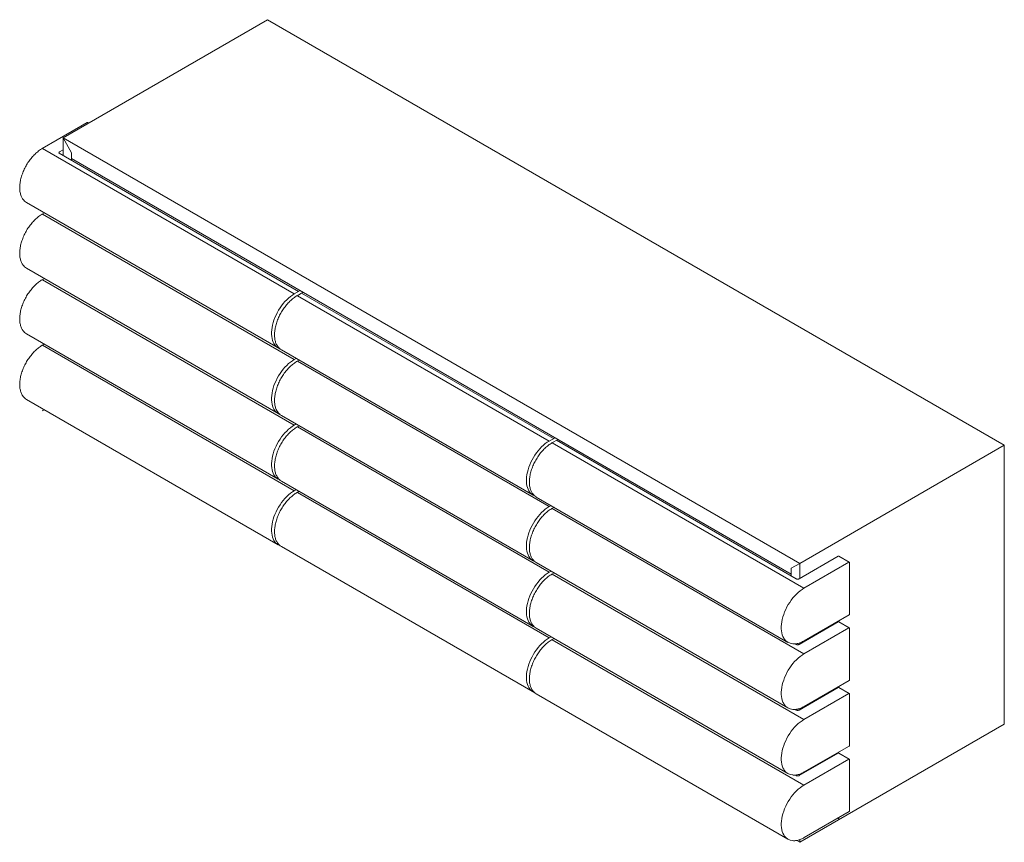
# Model space of a CAD drawing. Header units: millimetres. Extents: x 212 to 781, y 139 to 1127.
# Tile 2 of 8: x 580 to 734, y 221 to 349. Entities that reach past the tile are written whole.
import ezdxf

# ---------------------------------------------------------------- set-up
doc = ezdxf.new("R2010")
doc.units = ezdxf.units.MM

msp = doc.modelspace()

# ---------------------------------------------------------------- linework, layer by layer
at = {"color": 7, "linetype": 'Continuous', "lineweight": 9}
for p, q in [((587.24, 330.85), (619.06, 349.22)), ((733.75, 283.01), (619.06, 349.22)), ((591.01, 333.22), (584.01, 329.18)), ((591.23, 333.15), (591.11, 333.22)), ((588.58, 328.52), (587.24, 330.85)), ((587.24, 330.85), (587.24, 328.11)), ((587.24, 330.85), (701.93, 264.64)), ((623.23, 306.56), (584.06, 329.18)), ((623.9, 306.95), (586.65, 328.45)), ((587.24, 328.97), (586.67, 328.65)), ((588.58, 328.52), (588.58, 327.33)), ((588.58, 328.52), (588.58, 327.62)), ((588.58, 327.62), (700.58, 262.97)), ((581.56, 320.76), (620.73, 298.15)), ((584.33, 319.16), (584.01, 318.97)), ((623.23, 296.35), (584.06, 318.97)), ((581.56, 310.56), (620.73, 287.94)), ((584.33, 308.95), (584.01, 308.77)), ((623.23, 286.15), (584.06, 308.76)), ((623.23, 306.56), (624.15, 307.09)), ((624.61, 306.82), (623.67, 306.28)), ((663.56, 284.05), (624.36, 306.68)), ((662.9, 283.66), (623.72, 306.28)), ((581.56, 300.35), (620.73, 277.74)), ((584.33, 298.75), (584.01, 298.56)), ((623.23, 275.94), (584.06, 298.56)), ((621.22, 297.86), (660.4, 275.25)), ((623.23, 296.35), (623.53, 296.53)), ((624, 296.26), (623.67, 296.07)), ((662.9, 273.46), (623.72, 296.07)), ((581.56, 290.14), (620.73, 267.53)), ((581.56, 290.14), (620.73, 267.53)), ((584.33, 288.54), (584.01, 288.35)), ((621.22, 287.66), (660.4, 265.04)), ((623.23, 286.15), (623.53, 286.32)), ((624, 286.06), (623.67, 285.87)), ((662.9, 263.25), (623.72, 285.86)), ((662.9, 283.66), (663.82, 284.19)), ((664.28, 283.92), (663.34, 283.38)), ((701.34, 262.24), (664.03, 283.78)), ((702.56, 260.76), (663.39, 283.38)), ((733.75, 283.01), (701.93, 264.64)), ((733.75, 283.01), (733.75, 239.61)), ((621.22, 277.45), (660.4, 254.84)), ((623.23, 275.94), (623.53, 276.12)), ((624, 275.85), (623.67, 275.66)), ((662.9, 253.04), (623.72, 275.66)), ((660.89, 274.96), (700.06, 252.35)), ((662.9, 273.46), (663.2, 273.63)), ((663.67, 273.36), (663.34, 273.18)), ((702.56, 250.56), (663.39, 273.17)), ((621.22, 267.24), (660.4, 244.63)), ((621.22, 267.24), (660.4, 244.63)), ((707.89, 265.75), (701.81, 262.24)), ((709.62, 264.81), (707.99, 265.75)), ((660.89, 264.76), (700.06, 242.14)), ((701.93, 264.64), (700.58, 263.87)), ((700.58, 262.67), (700.58, 263.87)), ((700.58, 263.87), (700.58, 262.97)), ((701.93, 262.31), (701.93, 264.64)), ((702.56, 260.76), (709.57, 264.8)), ((709.67, 256.72), (709.67, 264.72)), ((663.22, 263.44), (662.9, 263.25)), ((663.67, 263.16), (663.34, 262.97)), ((702.56, 240.35), (663.39, 262.96)), ((702.61, 252.59), (709.62, 256.63)), ((660.89, 254.55), (700.06, 231.94)), ((707.89, 255.54), (701.81, 252.03)), ((702.56, 250.56), (709.57, 254.6)), ((709.62, 254.6), (707.99, 255.54)), ((709.67, 246.51), (709.67, 254.52)), ((662.9, 253.04), (663.2, 253.22)), ((663.67, 252.95), (663.34, 252.76)), ((702.56, 230.14), (663.39, 252.76)), ((701.34, 252.03), (701.19, 252.12)), ((701.93, 252.1), (701.93, 252.28)), ((707.89, 245.33), (701.81, 241.82)), ((702.61, 242.39), (709.62, 246.43)), ((709.62, 244.4), (707.99, 245.33)), ((660.89, 244.34), (700.06, 221.73)), ((660.89, 244.34), (700.06, 221.73)), ((702.56, 240.35), (709.57, 244.39)), ((709.67, 236.31), (709.67, 244.31)), ((701.34, 241.82), (701.19, 241.91)), ((701.93, 241.89), (701.93, 242.07)), ((733.75, 239.61), (701.93, 221.24)), ((702.61, 232.18), (709.62, 236.22)), ((707.89, 235.13), (701.81, 231.62)), ((709.62, 234.19), (707.99, 235.13)), ((702.56, 230.14), (709.57, 234.18)), ((709.67, 226.1), (709.67, 234.1)), ((701.34, 231.62), (701.19, 231.7)), ((701.93, 231.69), (701.93, 231.86)), ((702.61, 221.97), (709.62, 226.01)), ((701.43, 221.53), (701.93, 221.24)), ((701.93, 221.48), (701.93, 221.66)), ((701.93, 221.24), (701.93, 221.66))]:
    msp.add_line(p, q, dxfattribs=at)
at = {"lineweight": 9}
msp.add_line((700.58, 262.67), (701.34, 262.24), dxfattribs=at)
at = {"color": 7, "linetype": 'Continuous', "lineweight": 9, "flags": 128}
for points in [[(620.16, 298.68), (620.07, 298.82), (619.95, 299.06), (619.85, 299.33), (619.77, 299.62), (619.72, 299.94), (619.7, 300.27), (619.7, 300.61), (619.72, 300.97), (619.77, 301.34), (619.85, 301.72), (619.95, 302.11), (620.07, 302.49), (620.22, 302.88), (620.39, 303.27), (620.58, 303.64), (620.78, 304.01), (621.01, 304.37), (621.25, 304.72), (621.51, 305.05), (621.77, 305.36), (622.05, 305.65), (622.34, 305.92), (622.63, 306.16), (622.93, 306.37), (623.23, 306.56)], [(620.16, 288.47), (620.07, 288.61), (619.95, 288.86), (619.85, 289.12), (619.77, 289.42), (619.72, 289.73), (619.7, 290.06), (619.7, 290.41), (619.72, 290.77), (619.77, 291.14), (619.85, 291.52), (619.95, 291.9), (620.07, 292.29), (620.22, 292.67), (620.39, 293.06), (620.58, 293.44), (620.78, 293.81), (621.01, 294.17), (621.25, 294.51), (621.51, 294.84), (621.77, 295.15), (622.05, 295.44), (622.34, 295.71), (622.63, 295.95), (622.93, 296.17), (623.23, 296.35)], [(620.16, 278.27), (620.07, 278.4), (619.95, 278.65), (619.85, 278.92), (619.77, 279.21), (619.72, 279.52), (619.7, 279.85), (619.7, 280.2), (619.72, 280.56), (619.77, 280.93), (619.85, 281.31), (619.95, 281.69), (620.07, 282.08), (620.22, 282.47), (620.39, 282.85), (620.58, 283.23), (620.78, 283.6), (621.01, 283.96), (621.25, 284.3), (621.51, 284.63), (621.77, 284.94), (622.05, 285.23), (622.34, 285.5), (622.63, 285.74), (622.93, 285.96), (623.23, 286.15)], [(659.83, 275.78), (659.74, 275.92), (659.62, 276.16), (659.52, 276.43), (659.44, 276.72), (659.39, 277.04), (659.37, 277.37), (659.37, 277.71), (659.39, 278.07), (659.44, 278.44), (659.52, 278.82), (659.62, 279.21), (659.74, 279.6), (659.89, 279.98), (660.06, 280.37), (660.24, 280.74), (660.45, 281.11), (660.68, 281.47), (660.92, 281.82), (661.17, 282.15), (661.44, 282.46), (661.72, 282.75), (662.01, 283.02), (662.3, 283.26), (662.6, 283.47), (662.9, 283.66)], [(620.16, 268.06), (620.07, 268.2), (619.95, 268.44), (619.85, 268.71), (619.77, 269), (619.72, 269.32), (619.7, 269.65), (619.7, 269.99), (619.72, 270.35), (619.77, 270.72), (619.85, 271.1), (619.95, 271.49), (620.07, 271.87), (620.22, 272.26), (620.39, 272.65), (620.58, 273.02), (620.78, 273.39), (621.01, 273.75), (621.25, 274.1), (621.51, 274.43), (621.77, 274.74), (622.05, 275.03), (622.34, 275.3), (622.63, 275.54), (622.93, 275.75), (623.23, 275.94)], [(659.83, 265.58), (659.74, 265.71), (659.62, 265.96), (659.52, 266.23), (659.44, 266.52), (659.39, 266.83), (659.37, 267.16), (659.37, 267.51), (659.39, 267.87), (659.44, 268.24), (659.52, 268.62), (659.62, 269), (659.74, 269.39), (659.89, 269.78), (660.06, 270.16), (660.24, 270.54), (660.45, 270.91), (660.68, 271.27), (660.92, 271.61), (661.17, 271.94), (661.44, 272.25), (661.72, 272.54), (662.01, 272.81), (662.3, 273.05), (662.6, 273.27), (662.9, 273.46)], [(659.83, 255.37), (659.74, 255.51), (659.62, 255.75), (659.52, 256.02), (659.44, 256.31), (659.39, 256.62), (659.37, 256.95), (659.37, 257.3), (659.39, 257.66), (659.44, 258.03), (659.52, 258.41), (659.62, 258.79), (659.74, 259.18), (659.89, 259.57), (660.06, 259.95), (660.24, 260.33), (660.45, 260.7), (660.68, 261.06), (660.92, 261.41), (661.17, 261.73), (661.44, 262.05), (661.72, 262.34), (662.01, 262.6), (662.3, 262.84), (662.6, 263.06), (662.9, 263.25)], [(699.49, 252.88), (699.41, 253.02), (699.28, 253.26), (699.18, 253.53), (699.11, 253.82), (699.06, 254.14), (699.03, 254.47), (699.03, 254.81), (699.06, 255.17), (699.11, 255.55), (699.18, 255.92), (699.28, 256.31), (699.41, 256.7), (699.55, 257.08), (699.72, 257.47), (699.91, 257.85), (700.12, 258.22), (700.34, 258.57), (700.58, 258.92), (700.84, 259.25), (701.11, 259.56), (701.39, 259.85), (701.67, 260.12), (701.97, 260.36), (702.26, 260.58), (702.56, 260.76)], [(659.83, 245.16), (659.74, 245.3), (659.62, 245.54), (659.52, 245.81), (659.44, 246.1), (659.39, 246.42), (659.37, 246.75), (659.37, 247.09), (659.39, 247.45), (659.44, 247.82), (659.52, 248.2), (659.62, 248.59), (659.74, 248.97), (659.89, 249.36), (660.06, 249.75), (660.24, 250.12), (660.45, 250.49), (660.68, 250.85), (660.92, 251.2), (661.17, 251.53), (661.44, 251.84), (661.72, 252.13), (662.01, 252.4), (662.3, 252.64), (662.6, 252.85), (662.9, 253.04)], [(699.49, 242.68), (699.41, 242.81), (699.28, 243.06), (699.18, 243.33), (699.11, 243.62), (699.06, 243.93), (699.03, 244.26), (699.03, 244.61), (699.06, 244.97), (699.11, 245.34), (699.18, 245.72), (699.28, 246.1), (699.41, 246.49), (699.55, 246.88), (699.72, 247.26), (699.91, 247.64), (700.12, 248.01), (700.34, 248.37), (700.58, 248.71), (700.84, 249.04), (701.11, 249.35), (701.39, 249.64), (701.67, 249.91), (701.97, 250.15), (702.26, 250.37), (702.56, 250.56)], [(699.49, 232.47), (699.41, 232.61), (699.28, 232.85), (699.18, 233.12), (699.11, 233.41), (699.06, 233.72), (699.03, 234.05), (699.03, 234.4), (699.06, 234.76), (699.11, 235.13), (699.18, 235.51), (699.28, 235.9), (699.41, 236.28), (699.55, 236.67), (699.72, 237.05), (699.91, 237.43), (700.12, 237.8), (700.34, 238.16), (700.58, 238.51), (700.84, 238.84), (701.11, 239.15), (701.39, 239.44), (701.67, 239.7), (701.97, 239.95), (702.26, 240.16), (702.56, 240.35)], [(699.49, 222.26), (699.41, 222.4), (699.28, 222.64), (699.18, 222.91), (699.11, 223.2), (699.06, 223.52), (699.03, 223.85), (699.03, 224.19), (699.06, 224.55), (699.11, 224.92), (699.18, 225.3), (699.28, 225.69), (699.41, 226.08), (699.55, 226.46), (699.72, 226.85), (699.91, 227.23), (700.12, 227.6), (700.34, 227.95), (700.58, 228.3), (700.84, 228.63), (701.11, 228.94), (701.39, 229.23), (701.67, 229.5), (701.97, 229.74), (702.26, 229.95), (702.56, 230.14)]]:
    msp.add_lwpolyline(points, dxfattribs=at)
at = {"color": 7, "linetype": 'Continuous', "lineweight": 9}
for centre, radius, start, end in [((591.06, 333.14), 0.1, 60.0027, 119.9973), ((586.74, 328.51), 0.151, 114.4099, 173.9033), ((582.46, 322.3), 1.78, 214.7949, 239.6095), ((582.46, 312.09), 1.78, 214.7958, 239.6089), ((582.46, 301.88), 1.78, 214.7958, 239.6089), ((621.6, 299.66), 1.74, 214.1341, 249.3659), ((622.12, 299.4), 1.78, 214.7949, 239.6095), ((582.46, 291.68), 1.78, 214.7958, 239.6088), ((621.6, 289.45), 1.74, 214.1345, 249.3656), ((622.12, 289.19), 1.78, 214.7958, 239.6089), ((621.6, 279.25), 1.74, 214.1345, 249.3656), ((622.12, 278.98), 1.78, 214.7958, 239.6089), ((661.27, 276.76), 1.74, 214.1341, 249.3659), ((661.79, 276.5), 1.78, 214.7949, 239.6095), ((621.6, 269.04), 1.74, 214.1342, 249.3658), ((622.12, 268.78), 1.78, 214.7958, 239.6088), ((661.27, 266.55), 1.74, 214.1345, 249.3656), ((661.79, 266.29), 1.78, 214.7958, 239.6089), ((707.94, 265.66), 0.1, 60.0027, 119.9973), ((709.59, 264.76), 0.0503, 65.6932, 125.6166), ((709.57, 264.72), 0.1, 0, 60.0027), ((709.57, 256.72), 0.1, 299.9973, 360), ((661.27, 256.35), 1.74, 214.1345, 249.3656), ((661.79, 256.08), 1.78, 214.7958, 239.6089), ((707.94, 255.45), 0.1, 60.0027, 119.9973), ((709.59, 254.56), 0.0503, 65.6939, 125.6159), ((709.57, 254.52), 0.1, 0, 60.0027), ((700.94, 253.86), 1.74, 214.1341, 265.8785), ((707.94, 245.25), 0.1, 60.0027, 119.9973), ((709.57, 246.51), 0.1, 299.9973, 0), ((661.27, 246.14), 1.74, 214.1342, 249.3658), ((661.79, 245.88), 1.78, 214.7958, 239.6088), ((709.59, 244.35), 0.0503, 65.6939, 125.6159), ((709.57, 244.31), 0.1, 0, 60.0027), ((700.94, 243.65), 1.74, 214.1345, 265.878), ((709.57, 236.31), 0.1, 299.9973, 0), ((707.94, 235.04), 0.1, 60.0027, 119.9973), ((709.59, 234.14), 0.0503, 65.6956, 125.6142), ((709.57, 234.1), 0.1, 0, 60.0027), ((700.94, 233.45), 1.74, 214.1345, 265.878), ((709.57, 226.1), 0.1, 299.9973, 0), ((707.94, 224.83), 0.1, 60.0027, 119.9973), ((700.94, 223.24), 1.74, 214.1342, 265.8782)]:
    msp.add_arc(centre, radius, start, end, dxfattribs=at)
for points, knots in [([(584.01, 329.18), (583.96, 329.15), (583.81, 329.07), (583.58, 328.91), (583.3, 328.69), (583.02, 328.45), (582.75, 328.2), (582.5, 327.92), (582.25, 327.62), (582.01, 327.31), (581.78, 326.99), (581.57, 326.65), (581.38, 326.31), (581.2, 325.95), (581.04, 325.59), (580.9, 325.23), (580.78, 324.87), (580.67, 324.5), (580.59, 324.15), (580.54, 323.79), (580.5, 323.45), (580.49, 323.11), (580.5, 322.79), (580.53, 322.48), (580.59, 322.19), (580.66, 321.92), (580.76, 321.66), (580.87, 321.46), (580.95, 321.35), (580.98, 321.3)], [0, 0, 0, 0, 0.0201651, 0.058422, 0.0966734, 0.1349119, 0.1731368, 0.2113487, 0.2495491, 0.2877405, 0.3259248, 0.3641052, 0.4022845, 0.4404656, 0.4786498, 0.5168403, 0.5550403, 0.5932527, 0.6314791, 0.669723, 0.7079855, 0.7462666, 0.7845641, 0.8228733, 0.8611799, 0.8994617, 0.9376909, 0.9758296, 1, 1, 1, 1]), ([(586.65, 328.45), (586.64, 328.45), (586.62, 328.47), (586.59, 328.5), (586.58, 328.51), (586.59, 328.52), (586.59, 328.52)], [0, 0, 0, 0, 0.186646, 0.541371, 0.904703, 1, 1, 1, 1]), ([(584.01, 318.97), (583.96, 318.94), (583.81, 318.86), (583.58, 318.7), (583.3, 318.48), (583.02, 318.25), (582.75, 317.99), (582.5, 317.71), (582.25, 317.42), (582.01, 317.11), (581.78, 316.78), (581.57, 316.45), (581.38, 316.1), (581.2, 315.75), (581.04, 315.39), (580.9, 315.02), (580.78, 314.66), (580.67, 314.3), (580.59, 313.94), (580.54, 313.59), (580.5, 313.24), (580.49, 312.91), (580.5, 312.58), (580.53, 312.28), (580.59, 311.98), (580.66, 311.71), (580.76, 311.46), (580.87, 311.25), (580.95, 311.14), (580.98, 311.1)], [0, 0, 0, 0, 0.020165, 0.058422, 0.096673, 0.134912, 0.173137, 0.211349, 0.249549, 0.28774, 0.325925, 0.364105, 0.402285, 0.440466, 0.47865, 0.516841, 0.555041, 0.593253, 0.63148, 0.669723, 0.707986, 0.746267, 0.784564, 0.822874, 0.86118, 0.899462, 0.937691, 0.97583, 1, 1, 1, 1]), ([(584.01, 308.77), (583.96, 308.74), (583.81, 308.65), (583.58, 308.49), (583.3, 308.28), (583.02, 308.04), (582.75, 307.78), (582.5, 307.51), (582.25, 307.21), (582.01, 306.9), (581.78, 306.58), (581.57, 306.24), (581.38, 305.89), (581.2, 305.54), (581.04, 305.18), (580.9, 304.82), (580.78, 304.45), (580.67, 304.09), (580.59, 303.73), (580.54, 303.38), (580.5, 303.03), (580.49, 302.7), (580.5, 302.38), (580.53, 302.07), (580.59, 301.78), (580.66, 301.5), (580.76, 301.25), (580.87, 301.04), (580.95, 300.93), (580.98, 300.89)], [0, 0, 0, 0, 0.020165, 0.058422, 0.096673, 0.134912, 0.173137, 0.211349, 0.249549, 0.28774, 0.325925, 0.364105, 0.402285, 0.440466, 0.47865, 0.516841, 0.555041, 0.593253, 0.63148, 0.669723, 0.707986, 0.746267, 0.784564, 0.822874, 0.86118, 0.899462, 0.937691, 0.97583, 1, 1, 1, 1]), ([(623.67, 306.28), (623.62, 306.25), (623.48, 306.17), (623.24, 306.01), (622.96, 305.79), (622.69, 305.56), (622.42, 305.3), (622.16, 305.02), (621.91, 304.73), (621.67, 304.41), (621.45, 304.09), (621.24, 303.75), (621.04, 303.41), (620.87, 303.05), (620.71, 302.69), (620.56, 302.33), (620.44, 301.97), (620.34, 301.6), (620.26, 301.25), (620.2, 300.89), (620.17, 300.55), (620.16, 300.21), (620.17, 299.89), (620.2, 299.58), (620.25, 299.29), (620.33, 299.02), (620.43, 298.76), (620.54, 298.56), (620.61, 298.45), (620.65, 298.4)], [0, 0, 0, 0, 0.0201651, 0.058422, 0.0966734, 0.1349119, 0.1731368, 0.2113487, 0.2495491, 0.2877405, 0.3259248, 0.3641052, 0.4022845, 0.4404656, 0.4786498, 0.5168403, 0.5550403, 0.5932527, 0.6314791, 0.669723, 0.7079855, 0.7462666, 0.7845641, 0.8228733, 0.8611799, 0.8994617, 0.9376909, 0.9758296, 1, 1, 1, 1]), ([(584.01, 298.56), (583.96, 298.53), (583.81, 298.45), (583.58, 298.28), (583.3, 298.07), (583.02, 297.83), (582.75, 297.58), (582.5, 297.3), (582.25, 297), (582.01, 296.69), (581.78, 296.37), (581.57, 296.03), (581.38, 295.69), (581.2, 295.33), (581.04, 294.97), (580.9, 294.61), (580.78, 294.25), (580.67, 293.88), (580.59, 293.53), (580.54, 293.17), (580.5, 292.83), (580.49, 292.49), (580.5, 292.17), (580.53, 291.86), (580.59, 291.57), (580.66, 291.3), (580.76, 291.04), (580.87, 290.84), (580.95, 290.73), (580.98, 290.68)], [0, 0, 0, 0, 0.0201651, 0.058422, 0.0966733, 0.1349119, 0.173137, 0.2113487, 0.2495491, 0.2877404, 0.3259249, 0.3641054, 0.4022847, 0.4404655, 0.4786498, 0.5168406, 0.5550405, 0.5932526, 0.6314794, 0.6697233, 0.7079856, 0.7462665, 0.7845643, 0.8228736, 0.8611799, 0.8994621, 0.9376912, 0.9758301, 1, 1, 1, 1]), ([(623.67, 296.07), (623.62, 296.05), (623.48, 295.96), (623.24, 295.8), (622.96, 295.59), (622.69, 295.35), (622.42, 295.09), (622.16, 294.81), (621.91, 294.52), (621.67, 294.21), (621.45, 293.88), (621.24, 293.55), (621.04, 293.2), (620.87, 292.85), (620.71, 292.49), (620.56, 292.12), (620.44, 291.76), (620.34, 291.4), (620.26, 291.04), (620.2, 290.69), (620.17, 290.34), (620.16, 290.01), (620.17, 289.68), (620.2, 289.38), (620.25, 289.08), (620.33, 288.81), (620.43, 288.56), (620.54, 288.35), (620.61, 288.24), (620.65, 288.2)], [0, 0, 0, 0, 0.020165, 0.058422, 0.096673, 0.134912, 0.173137, 0.211349, 0.249549, 0.28774, 0.325925, 0.364105, 0.402285, 0.440466, 0.47865, 0.516841, 0.555041, 0.593253, 0.63148, 0.669723, 0.707986, 0.746267, 0.784564, 0.822874, 0.86118, 0.899462, 0.937691, 0.97583, 1, 1, 1, 1]), ([(623.67, 285.87), (623.62, 285.84), (623.48, 285.75), (623.24, 285.59), (622.96, 285.38), (622.69, 285.14), (622.42, 284.88), (622.16, 284.61), (621.91, 284.31), (621.67, 284), (621.45, 283.68), (621.24, 283.34), (621.04, 282.99), (620.87, 282.64), (620.71, 282.28), (620.56, 281.92), (620.44, 281.55), (620.34, 281.19), (620.26, 280.83), (620.2, 280.48), (620.17, 280.14), (620.16, 279.8), (620.17, 279.48), (620.2, 279.17), (620.25, 278.88), (620.33, 278.6), (620.43, 278.35), (620.54, 278.15), (620.61, 278.03), (620.65, 277.99)], [0, 0, 0, 0, 0.020165, 0.058422, 0.096673, 0.134912, 0.173137, 0.211349, 0.249549, 0.28774, 0.325925, 0.364105, 0.402285, 0.440466, 0.47865, 0.516841, 0.555041, 0.593253, 0.63148, 0.669723, 0.707986, 0.746267, 0.784564, 0.822874, 0.86118, 0.899462, 0.937691, 0.97583, 1, 1, 1, 1]), ([(663.34, 283.38), (663.29, 283.35), (663.15, 283.27), (662.91, 283.11), (662.63, 282.89), (662.36, 282.66), (662.09, 282.4), (661.83, 282.12), (661.58, 281.83), (661.34, 281.52), (661.12, 281.19), (660.91, 280.85), (660.71, 280.51), (660.53, 280.15), (660.37, 279.79), (660.23, 279.43), (660.11, 279.07), (660.01, 278.71), (659.93, 278.35), (659.87, 277.99), (659.84, 277.65), (659.82, 277.31), (659.83, 276.99), (659.86, 276.68), (659.92, 276.39), (660, 276.12), (660.1, 275.87), (660.2, 275.66), (660.28, 275.55), (660.31, 275.5)], [0, 0, 0, 0, 0.0201651, 0.058422, 0.0966734, 0.1349119, 0.1731368, 0.2113487, 0.2495491, 0.2877405, 0.3259248, 0.3641052, 0.4022845, 0.4404656, 0.4786498, 0.5168403, 0.5550403, 0.5932527, 0.6314791, 0.669723, 0.7079855, 0.7462666, 0.7845641, 0.8228733, 0.8611799, 0.8994617, 0.9376909, 0.9758296, 1, 1, 1, 1]), ([(623.67, 275.66), (623.62, 275.63), (623.48, 275.55), (623.24, 275.39), (622.96, 275.17), (622.69, 274.94), (622.42, 274.68), (622.16, 274.4), (621.91, 274.11), (621.67, 273.79), (621.45, 273.47), (621.24, 273.13), (621.04, 272.79), (620.87, 272.43), (620.71, 272.07), (620.56, 271.71), (620.44, 271.35), (620.34, 270.98), (620.26, 270.63), (620.2, 270.27), (620.17, 269.93), (620.16, 269.59), (620.17, 269.27), (620.2, 268.96), (620.25, 268.67), (620.33, 268.4), (620.43, 268.14), (620.54, 267.94), (620.61, 267.83), (620.65, 267.78)], [0, 0, 0, 0, 0.0201651, 0.058422, 0.0966733, 0.1349119, 0.173137, 0.2113487, 0.2495491, 0.2877404, 0.3259249, 0.3641054, 0.4022847, 0.4404655, 0.4786498, 0.5168406, 0.5550405, 0.5932526, 0.6314794, 0.6697233, 0.7079856, 0.7462665, 0.7845643, 0.8228736, 0.8611799, 0.8994621, 0.9376912, 0.9758301, 1, 1, 1, 1]), ([(663.34, 273.18), (663.29, 273.15), (663.15, 273.06), (662.91, 272.9), (662.63, 272.69), (662.36, 272.45), (662.09, 272.19), (661.83, 271.91), (661.58, 271.62), (661.34, 271.31), (661.12, 270.98), (660.91, 270.65), (660.71, 270.3), (660.53, 269.95), (660.37, 269.59), (660.23, 269.22), (660.11, 268.86), (660.01, 268.5), (659.93, 268.14), (659.87, 267.79), (659.84, 267.44), (659.82, 267.11), (659.83, 266.79), (659.86, 266.48), (659.92, 266.19), (660, 265.91), (660.1, 265.66), (660.2, 265.45), (660.28, 265.34), (660.31, 265.3)], [0, 0, 0, 0, 0.020165, 0.058422, 0.096673, 0.134912, 0.173137, 0.211349, 0.249549, 0.28774, 0.325925, 0.364105, 0.402285, 0.440466, 0.47865, 0.516841, 0.555041, 0.593253, 0.63148, 0.669723, 0.707986, 0.746267, 0.784564, 0.822874, 0.86118, 0.899462, 0.937691, 0.97583, 1, 1, 1, 1]), ([(663.34, 262.97), (663.29, 262.94), (663.15, 262.85), (662.91, 262.69), (662.63, 262.48), (662.36, 262.24), (662.09, 261.98), (661.83, 261.71), (661.58, 261.41), (661.34, 261.1), (661.12, 260.78), (660.91, 260.44), (660.71, 260.09), (660.53, 259.74), (660.37, 259.38), (660.23, 259.02), (660.11, 258.65), (660.01, 258.29), (659.93, 257.93), (659.87, 257.58), (659.84, 257.24), (659.82, 256.9), (659.83, 256.58), (659.86, 256.27), (659.92, 255.98), (660, 255.7), (660.1, 255.45), (660.2, 255.25), (660.28, 255.13), (660.31, 255.09)], [0, 0, 0, 0, 0.020165, 0.058422, 0.096673, 0.134912, 0.173137, 0.211349, 0.249549, 0.28774, 0.325925, 0.364105, 0.402285, 0.440466, 0.47865, 0.516841, 0.555041, 0.593253, 0.63148, 0.669723, 0.707986, 0.746267, 0.784564, 0.822874, 0.86118, 0.899462, 0.937691, 0.97583, 1, 1, 1, 1]), ([(701.81, 262.24), (701.8, 262.23), (701.76, 262.21), (701.69, 262.19), (701.6, 262.18), (701.5, 262.19), (701.41, 262.2), (701.36, 262.23), (701.34, 262.24)], [0, 0, 0, 0, 0.09213, 0.271215, 0.453845, 0.638633, 0.822844, 1, 1, 1, 1]), ([(663.34, 252.76), (663.29, 252.73), (663.15, 252.65), (662.91, 252.49), (662.63, 252.27), (662.36, 252.04), (662.09, 251.78), (661.83, 251.5), (661.58, 251.21), (661.34, 250.9), (661.12, 250.57), (660.91, 250.23), (660.71, 249.89), (660.53, 249.53), (660.37, 249.17), (660.23, 248.81), (660.11, 248.45), (660.01, 248.09), (659.93, 247.73), (659.87, 247.37), (659.84, 247.03), (659.82, 246.69), (659.83, 246.37), (659.86, 246.06), (659.92, 245.77), (660, 245.5), (660.1, 245.25), (660.2, 245.04), (660.28, 244.93), (660.31, 244.88)], [0, 0, 0, 0, 0.0201651, 0.058422, 0.0966733, 0.1349119, 0.173137, 0.2113487, 0.2495491, 0.2877404, 0.3259249, 0.3641054, 0.4022847, 0.4404655, 0.4786498, 0.5168406, 0.5550405, 0.5932526, 0.6314794, 0.6697233, 0.7079856, 0.7462665, 0.7845643, 0.8228736, 0.8611799, 0.8994621, 0.9376912, 0.9758301, 1, 1, 1, 1]), ([(700.84, 252.12), (700.89, 252.11), (701.03, 252.1), (701.26, 252.12), (701.52, 252.16), (701.8, 252.23), (702.08, 252.33), (702.35, 252.45), (702.53, 252.55), (702.61, 252.59)], [0, 0, 0, 0, 0.0949689, 0.2472729, 0.4001844, 0.5535984, 0.7073698, 0.8613634, 1, 1, 1, 1]), ([(701.81, 252.03), (701.8, 252.02), (701.76, 252.01), (701.69, 251.99), (701.6, 251.97), (701.5, 251.98), (701.41, 252), (701.36, 252.02), (701.34, 252.03)], [0, 0, 0, 0, 0.092131, 0.271216, 0.453845, 0.638633, 0.822845, 1, 1, 1, 1]), ([(700.84, 241.91), (700.89, 241.91), (701.03, 241.89), (701.26, 241.91), (701.52, 241.95), (701.8, 242.02), (702.08, 242.12), (702.35, 242.24), (702.53, 242.34), (702.61, 242.39)], [0, 0, 0, 0, 0.094969, 0.247274, 0.400185, 0.553598, 0.70737, 0.861363, 1, 1, 1, 1]), ([(701.81, 241.82), (701.8, 241.82), (701.76, 241.8), (701.69, 241.78), (701.6, 241.77), (701.5, 241.77), (701.41, 241.79), (701.36, 241.81), (701.34, 241.82)], [0, 0, 0, 0, 0.092131, 0.271216, 0.453845, 0.638633, 0.822845, 1, 1, 1, 1]), ([(700.84, 231.7), (700.89, 231.7), (701.03, 231.69), (701.26, 231.7), (701.52, 231.74), (701.8, 231.81), (702.08, 231.91), (702.35, 232.03), (702.53, 232.13), (702.61, 232.18)], [0, 0, 0, 0, 0.094969, 0.247274, 0.400185, 0.553598, 0.70737, 0.861363, 1, 1, 1, 1]), ([(701.81, 231.62), (701.8, 231.61), (701.76, 231.59), (701.69, 231.57), (701.6, 231.56), (701.5, 231.56), (701.41, 231.58), (701.36, 231.61), (701.34, 231.62)], [0, 0, 0, 0, 0.092131, 0.271215, 0.453845, 0.638633, 0.822845, 1, 1, 1, 1]), ([(700.84, 221.5), (700.89, 221.49), (701.03, 221.48), (701.26, 221.5), (701.52, 221.54), (701.8, 221.61), (702.08, 221.7), (702.35, 221.83), (702.53, 221.93), (702.61, 221.97)], [0, 0, 0, 0, 0.094969, 0.247273, 0.400184, 0.553598, 0.70737, 0.861363, 1, 1, 1, 1])]:
    msp.add_open_spline(points, degree=3, knots=knots, dxfattribs=at)

doc.saveas('drawing.dxf')
